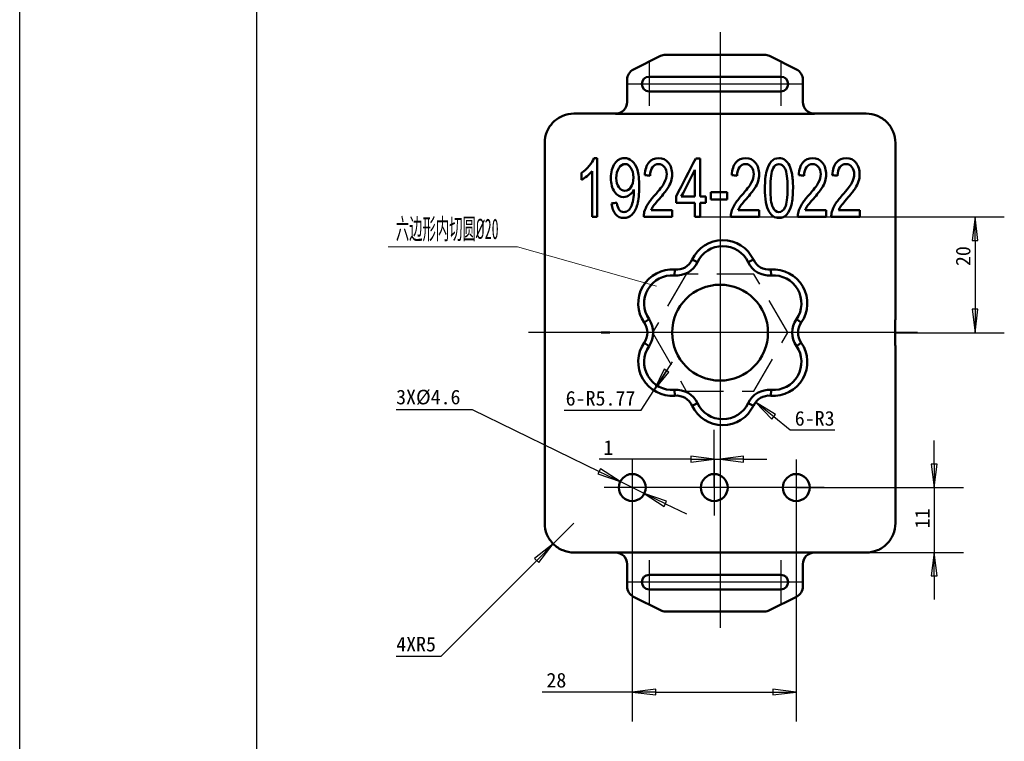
# Model space of a CAD drawing. Header units: millimetres. Extents: x 769 to 1254, y 326 to 1158.
# Tile 7 of 16: x 773 to 941, y 947 to 1071. Entities that reach past the tile are written whole.
import ezdxf

# ---------------------------------------------------------------- set-up
doc = ezdxf.new("R2010")
doc.units = ezdxf.units.MM
doc.linetypes.add('DASHED2', pattern=[9.525, 6.35, -3.175])
for name, color, linetype in [('1轮廓实线层', 7, 'Continuous'), ('2细线层', 4, 'Continuous'), ('轮廓虚线层', 7, 'DASHED2')]:
    doc.layers.add(name, color=color, linetype=linetype)
doc.layers.add('中心标记 (ISO)', color=1, linetype='Continuous', lineweight=25, true_color=0xff0000)
for name, color, linetype, lineweight in [('可见 (ISO)', 7, 'Continuous', 50), ('尺寸 (ISO)', 7, 'Continuous', 25), ('局部视图边界 (ISO)', 7, 'Continuous', 25)]:
    doc.layers.add(name, color=color, linetype=linetype, lineweight=lineweight)
doc.styles.add('标签文本 (ISO)', font='txt')
doc.styles.add('注释文本 (ISO)', font='txt')
doc.dimstyles.new('默认 (GB)', dxfattribs={"dimtxt": 2.5, "dimasz": 4, "dimexe": 5, "dimexo": 0, "dimgap": 0.75, "dimtad": 1, "dimtoh": 1, "dimrnd": 1e-08, "dimdsep": 46, "dimtxsty": '注释文本 (ISO)', "dimblk": 'Filled-1', "dimcen": 0.09, "dimdle": 10, "dimclrd": 256, "dimclre": 256, "dimclrt": 256, "dimaunit": 1, "dimadec": 3, "dimazin": 2, "dimtfac": 1, "dimtmove": 0, "dimatfit": 3, "dimldrblk": 'Filled-1', "dimfxl": 1, "dimtolj": 1, "dimlwd": -1, "dimlwe": -1, "dimarcsym": 0})

# ---------------------------------------------------------------- blocks, each defined once
blk = doc.blocks.new('Filled-1')
at = {"color": 0}
for p, q in [((0, 0), (-1, 0.125)), ((-1, 0.125), (-1, -0.125)), ((-1, 0), (0, 0)), ((-1, -0.125), (0, 0))]:
    blk.add_line(p, q, dxfattribs=at)
at = {"color": 0, "flags": 128}
blk.add_lwpolyline([(-1, -0.125), (0, 0), (-1, 0.125), (-1, -0.125)], dxfattribs=at)
at = {"color": 0}
blk.add_solid([(-1, -0.125), (0, 0), (-1, 0.125), (-1, -0.125)], dxfattribs=at)
blk = doc.blocks.new('*D47')
at = {"layer": 'Defpoints', "color": 0}
for p in [(877.81, 985.98), (905.81, 985.98), (905.81, 955.88)]:
    blk.add_point(p, dxfattribs=at)
at = {"layer": '尺寸 (ISO)'}
for p, q in [((877.81, 985.98), (877.81, 950.88)), ((905.81, 985.98), (905.81, 950.88)), ((877.81, 955.88), (862.4, 955.88)), ((881.81, 955.88), (901.81, 955.88))]:
    blk.add_line(p, q, dxfattribs=at)
at = {"layer": '尺寸 (ISO)', "xscale": 4, "yscale": 4, "zscale": 4, "rotation": 180}
blk.add_blockref('Filled-1', (877.81, 955.88), dxfattribs=at)
at = {"layer": '尺寸 (ISO)', "xscale": 4, "yscale": 4, "zscale": 4}
blk.add_blockref('Filled-1', (905.81, 955.88), dxfattribs=at)
at = {"layer": '尺寸 (ISO)', "insert": (863.15, 959.16), "char_height": 2.5, "attachment_point": 1, "style": '注释文本 (ISO)'}
blk.add_mtext('\\A1;28', dxfattribs=at)
blk = doc.blocks.new('*D48')
at = {"layer": 'Defpoints', "color": 0}
for p in [(892.81, 1017.21), (892.81, 995.61), (891.81, 990.78)]:
    blk.add_point(p, dxfattribs=at)
at = {"layer": '尺寸 (ISO)'}
for p, q in [((891.81, 990.78), (891.81, 1000.61)), ((887.81, 995.61), (872.14, 995.61)), ((891.81, 995.61), (892.81, 995.61)), ((896.81, 995.61), (900.81, 995.61))]:
    blk.add_line(p, q, dxfattribs=at)
at = {"layer": '尺寸 (ISO)', "xscale": 4, "yscale": 4, "zscale": 4}
blk.add_blockref('Filled-1', (891.81, 995.61), dxfattribs=at)
at = {"layer": '尺寸 (ISO)', "xscale": 4, "yscale": 4, "zscale": 4, "rotation": 180}
blk.add_blockref('Filled-1', (892.81, 995.61), dxfattribs=at)
at = {"layer": '尺寸 (ISO)', "insert": (872.89, 998.86), "char_height": 2.5, "attachment_point": 1, "style": '注释文本 (ISO)'}
blk.add_mtext('\\A1;1', dxfattribs=at)
blk = doc.blocks.new('*D49')
at = {"layer": 'Defpoints', "color": 0}
for p in [(875.74, 991.79), (879.87, 989.77)]:
    blk.add_point(p, dxfattribs=at)
at = {"layer": '尺寸 (ISO)'}
for p, q in [((837.49, 1004.1), (850.45, 1004.1)), ((850.45, 1004.1), (872.14, 993.54)), ((879.87, 989.77), (875.74, 991.79)), ((883.47, 988.02), (887.07, 986.27))]:
    blk.add_line(p, q, dxfattribs=at)
at = {"layer": '尺寸 (ISO)', "xscale": 4, "yscale": 4, "zscale": 4}
for p, rotation in [((875.74, 991.79), 334.042352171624), ((879.87, 989.77), 154.042352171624)]:
    blk.add_blockref('Filled-1', p, dxfattribs=dict(at, rotation=rotation))
at = {"layer": '尺寸 (ISO)', "insert": (837.49, 1007.47), "char_height": 2.5, "attachment_point": 1, "style": '注释文本 (ISO)'}
blk.add_mtext('\\A1;\\f仿宋|b0|i0;\\H2.4900;3X%%c4.6', dxfattribs=at)
blk = doc.blocks.new('*D50')
at = {"layer": 'Defpoints', "color": 0}
for p in [(894.63, 1036.95), (922.75, 1017.21), (936.34, 1017.21)]:
    blk.add_point(p, dxfattribs=at)
at = {"layer": '尺寸 (ISO)'}
for p, q in [((894.63, 1036.95), (941.34, 1036.95)), ((936.34, 1032.95), (936.34, 1021.21)), ((922.75, 1017.21), (941.34, 1017.21))]:
    blk.add_line(p, q, dxfattribs=at)
at = {"layer": '尺寸 (ISO)', "xscale": 4, "yscale": 4, "zscale": 4}
for p, rotation in [((936.34, 1036.95), 90), ((936.34, 1017.21), 270)]:
    blk.add_blockref('Filled-1', p, dxfattribs=dict(at, rotation=rotation))
at = {"layer": '尺寸 (ISO)', "insert": (933.06, 1028.57), "char_height": 2.5, "attachment_point": 1, "rotation": 90, "style": '注释文本 (ISO)'}
blk.add_mtext('\\A1;20', dxfattribs=at)
blk = doc.blocks.new('*D51')
at = {"layer": 'Defpoints', "color": 0}
for p in [(905.81, 990.78), (917.75, 979.69), (929.35, 979.69)]:
    blk.add_point(p, dxfattribs=at)
at = {"layer": '尺寸 (ISO)'}
for p, q in [((929.35, 994.78), (929.35, 998.78)), ((905.81, 990.78), (934.35, 990.78)), ((929.35, 990.78), (929.35, 979.69)), ((917.75, 979.69), (934.35, 979.69)), ((929.35, 975.69), (929.35, 971.69))]:
    blk.add_line(p, q, dxfattribs=at)
at = {"layer": '尺寸 (ISO)', "xscale": 4, "yscale": 4, "zscale": 4}
for p, rotation in [((929.35, 990.78), 270), ((929.35, 979.69), 90)]:
    blk.add_blockref('Filled-1', p, dxfattribs=dict(at, rotation=rotation))
at = {"layer": '尺寸 (ISO)', "insert": (926.1, 983.8), "char_height": 2.5, "attachment_point": 1, "rotation": 90, "style": '注释文本 (ISO)'}
blk.add_mtext('\\A1;11', dxfattribs=at)
blk = doc.blocks.new('*D58')
at = {"layer": 'Defpoints', "color": 0}
for p in [(867.86, 984.69), (864.32, 981.16)]:
    blk.add_point(p, dxfattribs=at)
at = {"layer": '尺寸 (ISO)'}
for p, q in [((867.86, 984.69), (864.32, 981.16)), ((845.19, 962.03), (861.5, 978.33)), ((837.51, 962.03), (845.19, 962.03))]:
    blk.add_line(p, q, dxfattribs=at)
at = {"layer": '尺寸 (ISO)', "xscale": 4, "yscale": 4, "zscale": 4, "rotation": 45.00000000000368}
blk.add_blockref('Filled-1', (864.32, 981.16), dxfattribs=at)
at = {"layer": '尺寸 (ISO)', "insert": (837.51, 965.3), "char_height": 2.5, "attachment_point": 1, "style": '注释文本 (ISO)'}
blk.add_mtext('\\A1;\\f仿宋|b0|i0;\\H2.4900;4XR5', dxfattribs=at)
blk = doc.blocks.new('*D84')
at = {"layer": 'Defpoints', "color": 0}
for p in [(884.61, 1012.21), (881.5, 1007.35)]:
    blk.add_point(p, dxfattribs=at)
at = {"layer": '尺寸 (ISO)'}
for p, q in [((884.61, 1012.21), (881.5, 1007.35)), ((879.34, 1003.98), (883.65, 1010.72)), ((866.18, 1003.98), (879.34, 1003.98))]:
    blk.add_line(p, q, dxfattribs=at)
at = {"layer": '尺寸 (ISO)', "xscale": 4, "yscale": 4, "zscale": 4, "rotation": 237.4161030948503}
blk.add_blockref('Filled-1', (881.5, 1007.35), dxfattribs=at)
at = {"layer": '尺寸 (ISO)', "insert": (872.39, 1006), "char_height": 2.5, "attachment_point": 5, "style": '注释文本 (ISO)'}
blk.add_mtext('\\A1;6-R5.77', dxfattribs=at)
blk = doc.blocks.new('*D83')
at = {"layer": 'Defpoints', "color": 0}
for p in [(898.88, 1005.37), (901.2, 1003.47)]:
    blk.add_point(p, dxfattribs=at)
at = {"layer": '尺寸 (ISO)'}
for p, q in [((904.75, 1000.55), (901.98, 1002.83)), ((912.42, 1000.55), (904.75, 1000.55))]:
    blk.add_line(p, q, dxfattribs=at)
at = {"layer": '尺寸 (ISO)', "xscale": 4, "yscale": 4, "zscale": 4, "rotation": 140.6404828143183}
blk.add_blockref('Filled-1', (898.88, 1005.37), dxfattribs=at)
at = {"layer": '尺寸 (ISO)', "insert": (908.96, 1002.57), "char_height": 2.5, "attachment_point": 5, "style": '注释文本 (ISO)'}
blk.add_mtext('\\A1;6-R3', dxfattribs=at)

msp = doc.modelspace()

# ---------------------------------------------------------------- linework, layer by layer
at = {"layer": '1轮廓实线层'}
msp.add_line((813.7089, 826.1185), (813.7089, 1150.1185), dxfattribs=at)
at = {"layer": '1轮廓实线层', "color": 4, "lineweight": 0}
for p, q in [((858.2187, 1031.8612), (836.1058, 1031.8612)), ((881.923, 1025.1474), (858.2187, 1031.8612))]:
    msp.add_line(p, q, dxfattribs=at)
at = {"layer": '1轮廓实线层', "color": 4}
msp.add_solid([(885.2905, 1024.1936), (882.0826, 1025.7109), (881.7634, 1024.5838), (885.2905, 1024.1936)], dxfattribs=at)
at = {"layer": '2细线层'}
msp.add_line((773.2089, 818.0185), (773.2089, 1158.2185), dxfattribs=at)
at = {"layer": '中心标记 (ISO)', "linetype": 'Continuous'}
for p, q in [((892.8062, 1068.5103), (892.8062, 966.8646)), ((880.6903, 1063.3913), (880.6903, 1055.8913)), ((903.1903, 1063.3913), (903.1903, 1055.8913)), ((901.499, 1059.6413), (876.9403, 1059.6413)), ((906.9403, 1059.6413), (898.1903, 1059.6413)), ((889.3989, 1036.9546), (894.627, 1036.9546)), ((926.5319, 1017.2112), (860.0972, 1017.2112)), ((877.8065, 995.5813), (877.8065, 985.9813)), ((891.8065, 995.5813), (891.8065, 985.9813)), ((905.8065, 995.5813), (905.8065, 985.9813)), ((906.1562, 990.7813), (873.0065, 990.7813)), ((896.6065, 990.7813), (887.0065, 990.7813)), ((910.6065, 990.7813), (901.0065, 990.7813)), ((880.6903, 978.3913), (880.6903, 970.8913)), ((903.1903, 978.3913), (903.1903, 970.8913)), ((900.816, 974.6413), (876.9403, 974.6413)), ((906.9403, 974.6413), (898.1903, 974.6413))]:
    msp.add_line(p, q, dxfattribs=at)
at = {"layer": '可见 (ISO)'}
for p, q in [((878.0459, 1062.1407), (882.6249, 1064.4302)), ((883.5193, 1064.6413), (900.3614, 1064.6413)), ((901.2558, 1064.4302), (905.8348, 1062.1407)), ((876.9403, 1056.5671), (876.9403, 1060.3518)), ((880.6903, 1060.8913), (903.1903, 1060.8913)), ((906.9403, 1060.3518), (906.9403, 1056.5671)), ((903.1903, 1058.3913), (880.6903, 1058.3913)), ((874.9403, 1054.5879), (867.8578, 1054.5879)), ((908.9403, 1054.567), (874.9403, 1054.567)), ((917.7546, 1054.5879), (908.9403, 1054.5879)), ((862.8596, 1049.5897), (862.8596, 984.6929)), ((922.7528, 1019.4963), (922.7528, 1049.5897)), ((888.95, 1029.2479), (888.0456, 1029.6746)), ((897.5844, 1029.2479), (898.4888, 1029.6746)), ((885.0844, 1027.9649), (885.0017, 1026.9683)), ((901.5328, 1026.9683), (901.4501, 1027.9649)), ((879.8628, 1018.9208), (880.6845, 1019.4907)), ((905.8499, 1019.4907), (906.6716, 1018.9208)), ((922.7058, 1019.2608), (922.7528, 1019.4963)), ((922.6958, 1016.1601), (922.6958, 1018.2622)), ((874.0062, 1017.2112), (872.5295, 1017.2112)), ((879.8628, 1015.5015), (880.6845, 1014.9316)), ((905.8499, 1014.9316), (906.6716, 1015.5015)), ((922.7528, 1014.926), (922.7058, 1015.1615)), ((922.7528, 984.6929), (922.7528, 1014.926)), ((885.0844, 1006.4574), (885.0017, 1007.454)), ((901.5328, 1007.454), (901.4501, 1006.4574)), ((888.0456, 1004.7477), (888.95, 1005.1744)), ((898.4888, 1004.7477), (897.5844, 1005.1744)), ((867.8578, 979.6947), (874.9403, 979.6947)), ((908.9403, 979.7157), (874.9403, 979.7157)), ((908.9403, 979.6947), (917.7546, 979.6947)), ((876.9403, 977.7156), (876.9403, 973.9308)), ((906.9403, 973.9308), (906.9403, 977.7156)), ((903.1903, 975.8913), (880.6903, 975.8913)), ((878.0459, 972.142), (882.6249, 969.8525)), ((880.6903, 973.3913), (903.1903, 973.3913)), ((901.2558, 969.8525), (905.8348, 972.142)), ((883.5193, 969.6413), (900.3614, 969.6413))]:
    msp.add_line(p, q, dxfattribs=at)
for centre, radius in [((892.8062, 1017.2112), 8.1843), ((877.8065, 990.7813), 2.3), ((891.8065, 990.7813), 2.3), ((905.8065, 990.7813), 2.3)]:
    msp.add_circle(centre, radius, dxfattribs=at)
for centre, radius, start, end in [((883.5193, 1062.6413), 2, 90, 116.565051), ((900.3614, 1062.6413), 2, 63.434949, 90), ((878.9403, 1060.3518), 2, 116.565051, 180), ((904.9403, 1060.3518), 2, 0, 63.434949), ((880.6903, 1059.6413), 1.25, 90, 270), ((903.1903, 1059.6413), 1.25, 270, 90), ((893.2672, 1027.2112), 5.7735, 25.2569, 154.7431), ((893.2672, 1027.2112), 4.7735, 25.2569, 154.7431), ((885.3324, 1030.9546), 4, 265.2569, 334.7431), ((885.3324, 1030.9546), 3, 265.2569, 334.7431), ((901.202, 1030.9546), 4, 205.2569, 274.7431), ((901.202, 1030.9546), 3, 205.2569, 274.7431), ((884.607, 1022.2112), 5.7735, 85.2569, 214.7431), ((901.9275, 1022.2112), 5.7735, 325.2569, 94.7431), ((884.607, 1022.2112), 4.7735, 85.2569, 214.7431), ((901.9275, 1022.2112), 4.7735, 325.2569, 94.7431), ((877.3976, 1017.2112), 3, 325.2569, 34.7431), ((877.3976, 1017.2112), 4, 325.2569, 34.7431), ((909.1368, 1017.2112), 4, 145.2569, 214.7431), ((909.1368, 1017.2112), 3, 145.2569, 214.7431), ((884.607, 1012.2112), 5.7735, 145.2569, 274.7431), ((884.607, 1012.2112), 4.7735, 145.2569, 274.7431), ((901.9275, 1012.2112), 5.7735, 265.2569, 34.7431), ((901.9275, 1012.2112), 4.7735, 265.2569, 34.7431), ((885.3324, 1003.4677), 4, 25.2569, 94.7431), ((901.202, 1003.4677), 4, 85.2569, 154.7431), ((885.3324, 1003.4677), 3, 25.2569, 94.7431), ((901.202, 1003.4677), 3, 85.2569, 154.7431), ((893.2672, 1007.2112), 5.7735, 205.2569, 334.7431), ((893.2672, 1007.2112), 4.7735, 205.2569, 334.7431), ((880.6903, 974.6413), 1.25, 90, 270), ((903.1903, 974.6413), 1.25, 270, 90), ((878.9403, 973.9308), 2, 180, 243.434949), ((904.9403, 973.9308), 2, 296.565051, 0), ((883.5193, 971.6413), 2, 243.434949, 270), ((900.3614, 971.6413), 2, 270, 296.565051)]:
    msp.add_arc(centre, radius, start, end, dxfattribs=at)
for centre, major_axis, ratio, start_param, end_param in [((874.9403, 1056.588), (0, -2.0001), 0.99994517, 0, 1.57079633), ((874.9403, 1056.5671), (0, -2.0001), 0.99994517, 0, 1.57079633), ((908.9403, 1056.588), (0, -2.0001), 0.99994517, 4.71238898, 6.28318531), ((908.9403, 1056.5671), (0, -2.0001), 0.99994517, 4.71238898, 6.28318531), ((922.7063, 1018.2622), (0, 1), 0.01047236, 0.05235988, 1.57079633), ((922.7063, 1016.1601), (0, -1), 0.01047236, 4.71238898, 6.23082543), ((874.9403, 977.7156), (0, 2.0001), 0.99994517, 4.71238898, 6.28318531), ((874.9403, 977.6946), (0, 2.0001), 0.99994517, 4.71238898, 6.28318531), ((908.9403, 977.7156), (0, -2.0001), 0.99994517, 3.14159265, 4.71238898), ((908.9403, 977.6946), (0, -2.0001), 0.99994517, 3.14159265, 4.71238898)]:
    msp.add_ellipse(centre, major_axis=major_axis, ratio=ratio, start_param=start_param, end_param=end_param, dxfattribs=at)
for points, knots in [([(867.8578, 1054.5879), (867.2034, 1054.5879), (866.5495, 1054.4578), (865.3405, 1053.9571), (864.7861, 1053.5867), (863.8609, 1052.6615), (863.4904, 1052.107), (862.9897, 1050.8981), (862.8596, 1050.2442), (862.8596, 1049.5897)], [0, 0, 0, 0, 0.25, 0.25, 0.5, 0.5, 0.75, 0.75, 1, 1, 1, 1]), ([(922.7528, 1049.5897), (922.7528, 1050.2442), (922.6227, 1050.8981), (922.122, 1052.107), (921.7516, 1052.6615), (920.8264, 1053.5867), (920.2719, 1053.9571), (919.063, 1054.4578), (918.4091, 1054.5879), (917.7546, 1054.5879)], [0, 0, 0, 0, 0.25, 0.25, 0.5, 0.5, 0.75, 0.75, 1, 1, 1, 1]), ([(877.7863, 1046.4711), (877.3908, 1046.8216), (876.952, 1046.9955), (875.8107, 1046.9955), (875.2589, 1046.686), (874.3793, 1045.4504), (874.159, 1044.6318), (874.159, 1042.6364), (874.3699, 1041.8459), (875.2137, 1040.6435), (875.7278, 1040.3442), (876.7034, 1040.3442), (877.0424, 1040.467), (877.6676, 1040.9531), (877.9144, 1041.2703), (878.0952, 1041.6617)], [0, 0, 0, 0, 0.1243032, 0.1243032, 0.29656589, 0.29656589, 0.46810858, 0.46810858, 0.634453, 0.634453, 0.80079742, 0.80079742, 0.90039871, 0.90039871, 1, 1, 1, 1]), ([(875.5112, 1042.025), (875.2287, 1042.424), (875.0875, 1042.9408), (875.0875, 1044.2864), (875.2363, 1044.8646), (875.8332, 1045.7575), (876.1817, 1045.9799), (876.9727, 1045.9799), (877.3042, 1045.7727), (877.581, 1045.3583)], [0, 0, 0, 0, 0.23208841, 0.23208841, 0.49027512, 0.49027512, 0.74999208, 0.74999208, 1, 1, 1, 1]), ([(883.8374, 1041.8177), (884.118, 1042.245), (884.3177, 1042.6517), (884.5587, 1043.4243), (884.619, 1043.8183), (884.619, 1045.0053), (884.4137, 1045.6653), (883.5888, 1046.7295), (883.0295, 1046.9955), (881.6245, 1046.9955), (881.067, 1046.75), (880.6508, 1046.2562)], [0, 0, 0, 0, 0.12746348, 0.12746348, 0.25492696, 0.25492696, 0.50417084, 0.50417084, 0.75341472, 0.75341472, 1, 1, 1, 1]), ([(881.2591, 1045.4478), (881.5209, 1045.8009), (881.8674, 1045.9799), (882.7149, 1045.9799), (883.0502, 1045.8111), (883.3063, 1045.4785)], [0, 0, 0, 0, 0.51555556, 0.51555556, 1, 1, 1, 1]), ([(898.7025, 1041.8177), (898.9831, 1042.245), (899.1827, 1042.6517), (899.4238, 1043.4243), (899.484, 1043.8183), (899.484, 1045.0053), (899.2788, 1045.6653), (898.4539, 1046.7295), (897.8945, 1046.9955), (896.4896, 1046.9955), (895.9321, 1046.75), (895.5159, 1046.2562)], [0, 0, 0, 0, 0.12746348, 0.12746348, 0.25492696, 0.25492696, 0.50417084, 0.50417084, 0.75341472, 0.75341472, 1, 1, 1, 1]), ([(896.1242, 1045.4478), (896.386, 1045.8009), (896.7325, 1045.9799), (897.58, 1045.9799), (897.9152, 1045.8111), (898.1714, 1045.4785)], [0, 0, 0, 0, 0.51555556, 0.51555556, 1, 1, 1, 1]), ([(903.9023, 1046.6706), (903.6048, 1046.8881), (903.2582, 1046.9955), (902.3279, 1046.9955), (901.8834, 1046.8011), (901.5293, 1046.4097)], [0, 0, 0, 0, 0.42510121, 0.42510121, 1, 1, 1, 1]), ([(901.8589, 1045.2636), (902.1075, 1045.7395), (902.439, 1045.9799), (903.2752, 1045.9799), (903.6274, 1045.7088), (903.9099, 1045.1664)], [0, 0, 0, 0, 0.4954955, 0.4954955, 1, 1, 1, 1]), ([(904.9984, 1039.0447), (905.1755, 1039.7661), (905.264, 1040.7126), (905.264, 1042.8768), (905.2094, 1043.6648), (904.9876, 1044.8339), (904.8346, 1045.3302), (904.4466, 1046.1437), (904.1999, 1046.4558), (903.9023, 1046.6706)], [0, 0, 0, 0, 0.28390505, 0.28390505, 0.52327597, 0.52327597, 0.76163799, 0.76163799, 1, 1, 1, 1]), ([(910.1418, 1041.8177), (910.4224, 1042.245), (910.622, 1042.6517), (910.8631, 1043.4243), (910.9234, 1043.8183), (910.9234, 1045.0053), (910.7181, 1045.6653), (909.8932, 1046.7295), (909.3338, 1046.9955), (907.9289, 1046.9955), (907.3714, 1046.75), (906.9552, 1046.2562)], [0, 0, 0, 0, 0.12746348, 0.12746348, 0.25492696, 0.25492696, 0.50417084, 0.50417084, 0.75341472, 0.75341472, 1, 1, 1, 1]), ([(907.5635, 1045.4478), (907.8253, 1045.8009), (908.1718, 1045.9799), (909.0193, 1045.9799), (909.3545, 1045.8111), (909.6107, 1045.4785)], [0, 0, 0, 0, 0.51555556, 0.51555556, 1, 1, 1, 1]), ([(915.8614, 1041.8177), (916.142, 1042.245), (916.3417, 1042.6517), (916.5827, 1043.4243), (916.643, 1043.8183), (916.643, 1045.0053), (916.4377, 1045.6653), (915.6128, 1046.7295), (915.0535, 1046.9955), (913.6485, 1046.9955), (913.0911, 1046.75), (912.6748, 1046.2562)], [0, 0, 0, 0, 0.12746348, 0.12746348, 0.25492696, 0.25492696, 0.50417084, 0.50417084, 0.75341472, 0.75341472, 1, 1, 1, 1]), ([(913.2832, 1045.4478), (913.5449, 1045.8009), (913.8915, 1045.9799), (914.739, 1045.9799), (915.0742, 1045.8111), (915.3303, 1045.4785)], [0, 0, 0, 0, 0.51555556, 0.51555556, 1, 1, 1, 1]), ([(877.581, 1045.3583), (877.8579, 1044.9439), (877.9953, 1044.3862), (877.9953, 1042.9741), (877.8597, 1042.424), (877.5904, 1042.025)], [0, 0, 0, 0, 0.5, 0.5, 1, 1, 1, 1]), ([(878.694, 1039.1061), (878.8974, 1039.8633), (878.9991, 1040.8814), (878.9991, 1043.3859), (878.8974, 1044.3248), (878.6903, 1044.972)], [0, 0, 0, 0, 0.50970378, 0.50970378, 1, 1, 1, 1]), ([(883.3063, 1045.4785), (883.5624, 1045.1434), (883.6905, 1044.7341), (883.6905, 1043.7824), (883.5493, 1043.2913), (883.2686, 1042.7694)], [0, 0, 0, 0, 0.51344086, 0.51344086, 1, 1, 1, 1]), ([(898.1714, 1045.4785), (898.4275, 1045.1434), (898.5556, 1044.7341), (898.5556, 1043.7824), (898.4143, 1043.2913), (898.1337, 1042.7694)], [0, 0, 0, 0, 0.51344086, 0.51344086, 1, 1, 1, 1]), ([(900.7308, 1044.7418), (900.5519, 1044.0204), (900.4634, 1043.0687), (900.4634, 1040.0091), (900.7063, 1038.6533), (901.1903, 1037.8218)], [0, 0, 0, 0, 0.38628763, 0.38628763, 1, 1, 1, 1]), ([(901.8156, 1038.6098), (901.5331, 1039.1521), (901.3919, 1040.2445), (901.3919, 1043.5266), (901.5482, 1044.6522), (901.8589, 1045.2636)], [0, 0, 0, 0, 0.50038971, 0.50038971, 1, 1, 1, 1]), ([(903.9099, 1045.1664), (904.1924, 1044.6266), (904.3355, 1043.5317), (904.3355, 1040.2496), (904.1924, 1039.1572), (903.9099, 1038.6123)], [0, 0, 0, 0, 0.50116913, 0.50116913, 1, 1, 1, 1]), ([(909.6107, 1045.4785), (909.8668, 1045.1434), (909.9949, 1044.7341), (909.9949, 1043.7824), (909.8536, 1043.2913), (909.573, 1042.7694)], [0, 0, 0, 0, 0.51344086, 0.51344086, 1, 1, 1, 1]), ([(915.3303, 1045.4785), (915.5865, 1045.1434), (915.7145, 1044.7341), (915.7145, 1043.7824), (915.5733, 1043.2913), (915.2927, 1042.7694)], [0, 0, 0, 0, 0.51344086, 0.51344086, 1, 1, 1, 1]), ([(883.2686, 1042.7694), (882.9861, 1042.2501), (882.4456, 1041.544), (881.1313, 1040.078), (880.7356, 1039.5742), (880.1894, 1038.6993), (879.9917, 1038.2567), (879.8674, 1037.8065)], [0, 0, 0, 0, 0.43780338, 0.43780338, 0.71890169, 0.71890169, 1, 1, 1, 1]), ([(898.1337, 1042.7694), (897.8512, 1042.2501), (897.3107, 1041.544), (895.9964, 1040.078), (895.6006, 1039.5742), (895.0545, 1038.6993), (894.8567, 1038.2567), (894.7324, 1037.8065)], [0, 0, 0, 0, 0.43780338, 0.43780338, 0.71890169, 0.71890169, 1, 1, 1, 1]), ([(909.573, 1042.7694), (909.2905, 1042.2501), (908.75, 1041.544), (907.4357, 1040.078), (907.0399, 1039.5742), (906.4938, 1038.6993), (906.296, 1038.2567), (906.1717, 1037.8065)], [0, 0, 0, 0, 0.43780338, 0.43780338, 0.71890169, 0.71890169, 1, 1, 1, 1]), ([(915.2927, 1042.7694), (915.0102, 1042.2501), (914.4696, 1041.544), (913.1553, 1040.078), (912.7596, 1039.5742), (912.2134, 1038.6993), (912.0157, 1038.2567), (911.8914, 1037.8065)], [0, 0, 0, 0, 0.43780338, 0.43780338, 0.71890169, 0.71890169, 1, 1, 1, 1]), ([(877.5904, 1042.025), (877.3211, 1041.6284), (876.9765, 1041.4289), (876.144, 1041.4289), (875.7956, 1041.6284), (875.5112, 1042.025)], [0, 0, 0, 0, 0.50226244, 0.50226244, 1, 1, 1, 1]), ([(878.0952, 1041.6617), (878.0989, 1041.5517), (878.1008, 1041.4698), (878.1008, 1040.907), (878.0556, 1040.4056), (877.8748, 1039.4233), (877.7618, 1039.0344), (877.4944, 1038.4563), (877.323, 1038.226), (877.1139, 1038.0521)], [0, 0, 0, 0, 0.03398058, 0.03398058, 0.35598706, 0.35598706, 0.67799353, 0.67799353, 1, 1, 1, 1]), ([(874.2946, 1039.2672), (874.3681, 1038.4793), (874.5865, 1037.8704), (875.3173, 1037.0007), (875.7881, 1036.7832), (876.9049, 1036.7832), (877.3776, 1036.9827), (877.7825, 1037.3767)], [0, 0, 0, 0, 0.33964365, 0.33964365, 0.67928731, 0.67928731, 1, 1, 1, 1]), ([(877.1139, 1038.0521), (876.9049, 1037.8807), (876.6601, 1037.7937), (876.0593, 1037.7937), (875.7918, 1037.919), (875.5847, 1038.1698)], [0, 0, 0, 0, 0.46081505, 0.46081505, 1, 1, 1, 1]), ([(901.1903, 1037.8218), (901.5953, 1037.1286), (902.1527, 1036.7832), (903.4014, 1036.7832), (903.8477, 1036.9802), (904.2018, 1037.3742)], [0, 0, 0, 0, 0.56862745, 0.56862745, 1, 1, 1, 1]), ([(903.9099, 1038.6123), (903.6274, 1038.0649), (903.2789, 1037.7937), (902.4484, 1037.7937), (902.1, 1038.0649), (901.8156, 1038.6098)], [0, 0, 0, 0, 0.50113379, 0.50113379, 1, 1, 1, 1]), ([(862.8596, 984.6929), (862.8596, 984.0385), (862.9897, 983.3846), (863.4904, 982.1756), (863.8609, 981.6212), (864.7861, 980.696), (865.3405, 980.3255), (866.5495, 979.8248), (867.2034, 979.6947), (867.8578, 979.6947)], [0, 0, 0, 0, 0.25, 0.25, 0.5, 0.5, 0.75, 0.75, 1, 1, 1, 1]), ([(917.7546, 979.6947), (918.4091, 979.6947), (919.063, 979.8248), (920.2719, 980.3255), (920.8264, 980.696), (921.7516, 981.6212), (922.122, 982.1756), (922.6227, 983.3846), (922.7528, 984.0385), (922.7528, 984.6929)], [0, 0, 0, 0, 0.25, 0.25, 0.5, 0.5, 0.75, 0.75, 1, 1, 1, 1])]:
    msp.add_open_spline(points, degree=3, knots=knots, dxfattribs=at)
for points in [[(871.2606, 1046.9955), (871.1043, 1046.5632), (870.8349, 1046.1181), (870.4583, 1045.6576)], [(871.8444, 1046.9955), (871.6498, 1046.9955), (871.4552, 1046.9955), (871.2606, 1046.9955)], [(871.8444, 1036.9546), (871.8444, 1040.3016), (871.8444, 1043.6486), (871.8444, 1046.9955)], [(878.6903, 1044.972), (878.485, 1045.6218), (878.1837, 1046.1206), (877.7863, 1046.4711)], [(880.6508, 1046.2562), (880.2365, 1045.7625), (879.9973, 1045.0436), (879.9333, 1044.1022)], [(888.6606, 1046.9546), (887.5406, 1044.7946), (886.4207, 1042.6347), (885.3007, 1040.4747)], [(889.3989, 1046.9546), (889.1528, 1046.9546), (888.9067, 1046.9546), (888.6606, 1046.9546)], [(889.3989, 1040.4747), (889.3989, 1042.6347), (889.3989, 1044.7946), (889.3989, 1046.9546)], [(895.5159, 1046.2562), (895.1016, 1045.7625), (894.8624, 1045.0436), (894.7983, 1044.1022)], [(901.5293, 1046.4097), (901.1772, 1046.0183), (900.9097, 1045.4606), (900.7308, 1044.7418)], [(906.9552, 1046.2562), (906.5409, 1045.7625), (906.3017, 1045.0436), (906.2376, 1044.1022)], [(912.6748, 1046.2562), (912.2605, 1045.7625), (912.0213, 1045.0436), (911.9573, 1044.1022)], [(870.4583, 1045.6576), (870.0797, 1045.1997), (869.6371, 1044.8083), (869.1324, 1044.4859)], [(869.1324, 1044.4859), (869.1324, 1044.0903), (869.1324, 1043.6946), (869.1324, 1043.2989)], [(870.0835, 1043.9334), (870.4376, 1044.2148), (870.7219, 1044.4962), (870.9404, 1044.7776)], [(870.9404, 1044.7776), (870.9404, 1042.1699), (870.9404, 1039.5623), (870.9404, 1036.9546)], [(880.8618, 1043.9743), (880.8655, 1044.6011), (880.9974, 1045.0922), (881.2591, 1045.4478)], [(886.1897, 1040.4747), (886.9581, 1041.9772), (887.7265, 1043.4797), (888.4949, 1044.9822)], [(888.4949, 1044.9822), (888.4949, 1043.4797), (888.4949, 1041.9772), (888.4949, 1040.4747)], [(895.7268, 1043.9743), (895.7306, 1044.6011), (895.8624, 1045.0922), (896.1242, 1045.4478)], [(907.1661, 1043.9743), (907.1699, 1044.6011), (907.3017, 1045.0922), (907.5635, 1045.4478)], [(912.8858, 1043.9743), (912.8895, 1044.6011), (913.0214, 1045.0922), (913.2832, 1045.4478)], [(869.1324, 1043.2989), (869.413, 1043.4396), (869.7294, 1043.6494), (870.0835, 1043.9334)], [(879.9333, 1044.1022), (880.2428, 1044.0596), (880.5523, 1044.0169), (880.8618, 1043.9743)], [(894.7983, 1044.1022), (895.1078, 1044.0596), (895.4173, 1044.0169), (895.7268, 1043.9743)], [(906.2376, 1044.1022), (906.5471, 1044.0596), (906.8566, 1044.0169), (907.1661, 1043.9743)], [(911.9573, 1044.1022), (912.2668, 1044.0596), (912.5763, 1044.0169), (912.8858, 1043.9743)], [(882.4437, 1040.0577), (883.0935, 1040.8047), (883.5587, 1041.3905), (883.8374, 1041.8177)], [(893.9942, 1041.191), (893.0682, 1041.191), (892.1422, 1041.191), (891.2163, 1041.191)], [(891.2163, 1041.191), (891.2163, 1040.7791), (891.2163, 1040.3672), (891.2163, 1039.9554)], [(893.9942, 1039.9554), (893.9942, 1040.3672), (893.9942, 1040.7791), (893.9942, 1041.191)], [(897.3088, 1040.0577), (897.9586, 1040.8047), (898.4237, 1041.3905), (898.7025, 1041.8177)], [(908.7481, 1040.0577), (909.3979, 1040.8047), (909.863, 1041.3905), (910.1418, 1041.8177)], [(914.4678, 1040.0577), (915.1175, 1040.8047), (915.5827, 1041.3905), (915.8614, 1041.8177)], [(875.1628, 1039.3772), (874.8734, 1039.3406), (874.584, 1039.3039), (874.2946, 1039.2672)], [(875.5847, 1038.1698), (875.3775, 1038.4179), (875.2363, 1038.8221), (875.1628, 1039.3772)], [(877.7825, 1037.3767), (878.1856, 1037.7732), (878.4888, 1038.3488), (878.694, 1039.1061)], [(881.4004, 1038.7991), (881.5529, 1039.0191), (881.9013, 1039.4386), (882.4437, 1040.0577)], [(885.3007, 1040.4747), (885.3007, 1040.0995), (885.3007, 1039.7243), (885.3007, 1039.3491)], [(885.3007, 1039.3491), (886.3655, 1039.3491), (887.4302, 1039.3491), (888.4949, 1039.3491)], [(888.4949, 1040.4747), (887.7265, 1040.4747), (886.9581, 1040.4747), (886.1897, 1040.4747)], [(888.4949, 1039.3491), (888.4949, 1038.5509), (888.4949, 1037.7528), (888.4949, 1036.9546)], [(890.3933, 1040.4747), (890.0618, 1040.4747), (889.7303, 1040.4747), (889.3989, 1040.4747)], [(889.3989, 1036.9546), (889.3989, 1037.7528), (889.3989, 1038.5509), (889.3989, 1039.3491)], [(889.3989, 1039.3491), (889.7303, 1039.3491), (890.0618, 1039.3491), (890.3933, 1039.3491)], [(890.3933, 1039.3491), (890.3933, 1039.7243), (890.3933, 1040.0995), (890.3933, 1040.4747)], [(891.2163, 1039.9554), (892.1422, 1039.9554), (893.0682, 1039.9554), (893.9942, 1039.9554)], [(896.2655, 1038.7991), (896.418, 1039.0191), (896.7664, 1039.4386), (897.3088, 1040.0577)], [(907.7048, 1038.7991), (907.8573, 1039.0191), (908.2057, 1039.4386), (908.7481, 1040.0577)], [(913.4244, 1038.7991), (913.577, 1039.0191), (913.9254, 1039.4386), (914.4678, 1040.0577)], [(879.8674, 1037.8065), (879.7901, 1037.5353), (879.7562, 1037.2488), (879.7619, 1036.9546)], [(881.0181, 1038.1339), (881.1179, 1038.3565), (881.246, 1038.5791), (881.4004, 1038.7991)], [(884.6284, 1038.1339), (883.425, 1038.1339), (882.2215, 1038.1339), (881.0181, 1038.1339)], [(884.6284, 1036.9546), (884.6284, 1037.3477), (884.6284, 1037.7408), (884.6284, 1038.1339)], [(894.7324, 1037.8065), (894.6552, 1037.5353), (894.6213, 1037.2488), (894.627, 1036.9546)], [(895.8831, 1038.1339), (895.983, 1038.3565), (896.111, 1038.5791), (896.2655, 1038.7991)], [(899.4935, 1038.1339), (898.29, 1038.1339), (897.0866, 1038.1339), (895.8831, 1038.1339)], [(899.4935, 1036.9546), (899.4935, 1037.3477), (899.4935, 1037.7408), (899.4935, 1038.1339)], [(904.2018, 1037.3742), (904.554, 1037.7681), (904.8195, 1038.3232), (904.9984, 1039.0447)], [(906.1717, 1037.8065), (906.0945, 1037.5353), (906.0606, 1037.2488), (906.0663, 1036.9546)], [(907.3224, 1038.1339), (907.4223, 1038.3565), (907.5503, 1038.5791), (907.7048, 1038.7991)], [(910.9328, 1038.1339), (909.7293, 1038.1339), (908.5259, 1038.1339), (907.3224, 1038.1339)], [(910.9328, 1036.9546), (910.9328, 1037.3477), (910.9328, 1037.7408), (910.9328, 1038.1339)], [(911.8914, 1037.8065), (911.8142, 1037.5353), (911.7803, 1037.2488), (911.7859, 1036.9546)], [(913.0421, 1038.1339), (913.1419, 1038.3565), (913.27, 1038.5791), (913.4244, 1038.7991)], [(916.6524, 1038.1339), (915.449, 1038.1339), (914.2455, 1038.1339), (913.0421, 1038.1339)], [(916.6524, 1036.9546), (916.6524, 1037.3477), (916.6524, 1037.7408), (916.6524, 1038.1339)], [(870.9404, 1036.9546), (871.2417, 1036.9546), (871.5431, 1036.9546), (871.8444, 1036.9546)], [(879.7619, 1036.9546), (881.3841, 1036.9546), (883.0062, 1036.9546), (884.6284, 1036.9546)], [(888.4949, 1036.9546), (888.7962, 1036.9546), (889.0975, 1036.9546), (889.3989, 1036.9546)], [(894.627, 1036.9546), (896.2491, 1036.9546), (897.8713, 1036.9546), (899.4935, 1036.9546)], [(906.0663, 1036.9546), (907.6884, 1036.9546), (909.3106, 1036.9546), (910.9328, 1036.9546)], [(911.7859, 1036.9546), (913.4081, 1036.9546), (915.0303, 1036.9546), (916.6524, 1036.9546)]]:
    msp.add_open_spline(points, degree=3, dxfattribs=at)
at = {"layer": '轮廓虚线层'}
msp.add_lwpolyline([(898.5797, 1007.2112), (904.3532, 1017.2112), (898.5797, 1027.2112), (887.0327, 1027.2112), (881.2592, 1017.2112), (887.0327, 1007.2112)], close=True, dxfattribs=at)

# ---------------------------------------------------------------- texts
at = {"layer": '局部视图边界 (ISO)', "insert": (837.4467, 1032.7705), "char_height": 3.5, "attachment_point": 7, "style": '标签文本 (ISO)'}
msp.add_mtext('{\\W0.5;六边形内切圆\\fISOCPEUR|b0|i0|c0|p34;%%C\\fFangSong|b0|i0|c1|p0;20}', dxfattribs=at)

# ---------------------------------------------------------------- dimensions: what is measured, and where the dimension line sits
at = {"layer": '尺寸 (ISO)'}
for base, p1, p2, text, override, picture, middle in [((936.3435, 1017.2112), (894.627, 1036.9546), (922.7528, 1017.2112), '20', {"dimgap": 0.75, "dimtad": 1, "dimtoh": 0, "dimdec": 2, "dimlfac": 1, "dimpost": '<>', "dimse1": 0, "dimse2": 0, "dimsd1": 0, "dimsd2": 0, "dimtol": 0, "dimlim": 0, "dimtp": 0, "dimtm": 0, "dimtdec": 2, "dimtofl": 0, "dimatfit": 1}, '*D50', (936.3435, 1030.2112)), ((929.3475, 979.6947), (905.8065, 990.7813), (917.7546, 979.6947), '11', {"dimgap": 0.75, "dimtad": 1, "dimtoh": 0, "dimdec": 2, "dimlfac": 1, "dimpost": '<>', "dimse1": 0, "dimse2": 0, "dimsd1": 0, "dimsd2": 0, "dimtol": 0, "dimlim": 0, "dimtp": 0, "dimtm": 0, "dimtdec": 2, "dimtofl": 0}, '*D51', (929.3475, 985.238))]:
    dim = msp.add_linear_dim(base=base, p1=p1, p2=p2, angle=90, text=text, dimstyle='默认 (GB)', override=override, dxfattribs=at)
    dim.commit()
    dim.dimension.update_dxf_attribs({"geometry": picture, "text_midpoint": middle, "dimtype": 160})
for base, p1, p2, override, picture, middle in [((892.8062, 995.6098), (891.8065, 990.7813), (892.8062, 1017.2112), {"dimgap": 0.75, "dimtoh": 0, "dimdec": 2, "dimse2": 1, "dimtol": 0, "dimlim": 0, "dimtp": 0, "dimtm": 0, "dimtdec": 2, "dimtofl": 1, "dimatfit": 1}, '*D48', (873.4156, 995.6098)), ((905.8065, 955.8787), (877.8065, 985.9813), (905.8065, 985.9813), {"dimgap": 0.75, "dimtoh": 0, "dimdec": 2, "dimtol": 0, "dimlim": 0, "dimtp": 0, "dimtm": 0, "dimtdec": 2, "dimtofl": 0, "dimatfit": 2}, '*D47', (864.7801, 955.8787))]:
    dim = msp.add_linear_dim(base=base, p1=p1, p2=p2, angle=180, dimstyle='默认 (GB)', override=override, dxfattribs=at)
    dim.commit()
    dim.dimension.update_dxf_attribs({"geometry": picture, "text_midpoint": middle, "dimtype": 160})
for center, mpoint, text, override, picture, middle in [((884.607, 1012.2112), (881.4977, 1007.3464), '6-<>', {"dimtih": 1, "dimlfac": 1, "dimblk": 'Filled-1', "dimatfit": 2}, '*D84', (879.556, 1004.3083)), ((901.202, 1003.4677), (898.8825, 1005.3702), '6-<>', {"dimtih": 1, "dimlfac": 1, "dimblk": 'Filled-1', "dimatfit": 2}, '*D83', (904.7546, 1000.5538)), ((867.8576, 984.6927), (864.3235, 981.1586), '\\f仿宋|b0|i0;\\H2.4900;4X<>', {"dimgap": 0.75, "dimtih": 1, "dimdec": 2, "dimlfac": 1, "dimcen": 0, "dimtol": 0, "dimlim": 0, "dimtp": 0, "dimtm": 0, "dimtdec": 2}, '*D58', (845.1918, 962.0269))]:
    dim = msp.add_radius_dim(center=center, mpoint=mpoint, text=text, dimstyle='默认 (GB)', override=override, dxfattribs=at)
    dim.commit()
    dim.dimension.update_dxf_attribs({"geometry": picture, "text_midpoint": middle, "dimtype": 164})
dim = msp.add_diameter_dim_2p(p1=(879.8745, 989.7746), p2=(875.7386, 991.788), text='\\f仿宋|b0|i0;\\H2.4900;3X<>', dimstyle='默认 (GB)', override={"dimgap": 0.75, "dimtih": 1, "dimdec": 2, "dimlfac": 1, "dimtol": 0, "dimlim": 0, "dimtp": 0, "dimtm": 0, "dimtdec": 2, "dimatfit": 2}, dxfattribs=at)
dim.commit()
dim.dimension.update_dxf_attribs({"geometry": '*D49', "text_midpoint": (843.5211, 1004.1007), "dimtype": 163})

doc.saveas('drawing.dxf')
